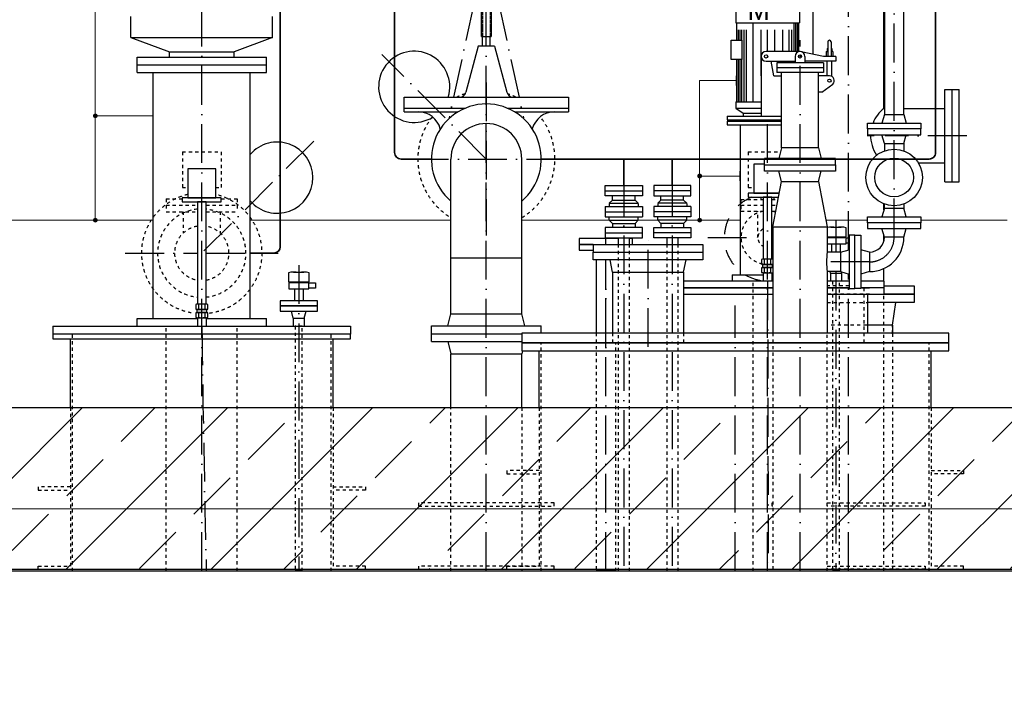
# Model space of a CAD drawing. Header units: millimetres. Extents: x -1777 to 1198744, y 17256 to 76241.
# Tile 42 of 201: x 96091 to 99135, y 50560 to 52614. Entities that reach past the tile are written whole.
import ezdxf

# ---------------------------------------------------------------- set-up
doc = ezdxf.new("R2010")
doc.units = ezdxf.units.MM
for name, pattern in [('ACAD_ISO10W100', [18, 12, -3, 0, -3]), ('HIDDEN', [0.375, 0.25, -0.125]), ('JIS_02_1.0', [2, 1, -1])]:
    doc.linetypes.add(name, pattern=pattern)
for name, color, linetype, lineweight in [('Beschriftung', 7, 'Continuous', 9), ('Verz. Bandstahl 30x3_5mm auf Putz', 1, 'GRENZE2', 18), ('Verz. Bandstahl 30x3_5mm im Beton', 5, 'GRENZE1', 18)]:
    doc.layers.add(name, color=color, linetype=linetype, lineweight=lineweight)
doc.styles.add('LBB3.5M1000', font='isocp.shx', dxfattribs={"height": 3.5})
doc.linetypes.add('GRENZE1', pattern='A,6.35,-2.54,[133,ltypeshp.shx,S=2.54,R=0,X=-2.54,Y=0],-2.54,25.4', length=36.83)
doc.linetypes.add('GRENZE2', pattern='A,6.35,-2.54,[132,ltypeshp.shx,S=2.54,R=0,X=-2.54,Y=0],-2.54,25.4', length=36.83)

msp = doc.modelspace()

# ---------------------------------------------------------------- hatches: boundary and pattern name
h = msp.add_hatch()
h.set_pattern_fill('ANSI33', color=256, scale=50, style=0)
h.set_pattern_definition([(45, (112961.7, 48335.6), (-224.5064, 224.5064), []), (45, (113186.22, 48335.6), (-224.5064, 224.5064), [158.75, -79.375])])
h.paths.add_polyline_path([(93649.93788, 50915.38512), (93649.93788, 51406.65018), (94303.60274, 51415.38512), (94303.60274, 51515.38512), (94503.60274, 51515.38512), (94503.60274, 51415.38512), (102303.60274, 51415.38512), (102303.60274, 51515.38512), (102503.60274, 51515.38512), (102503.60274, 51415.38512), (103147.11189, 51406.78589), (103147.11189, 50915.38512)])
at = {"layer": 'Verz. Bandstahl 30x3_5mm auf Putz'}
h = msp.add_hatch(color=256, dxfattribs=at)
h.dxf.hatch_style = 1
edge = h.paths.add_edge_path()
edge.add_arc((96324.47221, 52316.84972), 6.01999, 0, 360)
h = msp.add_hatch(color=256, dxfattribs=at)
h.dxf.hatch_style = 1
edge = h.paths.add_edge_path()
edge.add_arc((98193.17553, 52130.81529), 6.01999, 0, 360)
h = msp.add_hatch(color=256, dxfattribs=at)
h.dxf.hatch_style = 1
edge = h.paths.add_edge_path()
edge.add_arc((96324.47221, 51994.38512), 6.01999, 0, 360)
h = msp.add_hatch(color=256, dxfattribs=at)
h.dxf.hatch_style = 1
edge = h.paths.add_edge_path()
edge.add_arc((98193.17553, 51994.38512), 6.01999, 0, 360)

# ---------------------------------------------------------------- linework, layer by layer
at = {"linetype": 'ACAD_ISO10W100', "ltscale": 10}
for p, q in [((98794.60274, 51941.38512), (98794.60274, 53989.38512)), ((96653.60274, 50910.38512), (96653.60274, 53326.38512)), ((98653.60274, 51902.34068), (98653.60274, 53192.73921)), ((97533.60274, 50910.38512), (97533.60274, 53077.116)), ((97533.60274, 52843.38512), (97418.63114, 52310.88512)), ((97533.60274, 52843.38512), (97648.57434, 52310.88512)), ((98403.30605, 52515.38512), (98403.30605, 52730.97485)), ((98503.60274, 50910.38512), (98503.60274, 52550.38826)), ((97533.60274, 52183.38512), (97210.69274, 52506.29512)), ((97533.60274, 52419.88512), (97533.60274, 51946.88512)), ((98403.30605, 50910.38512), (98403.30605, 52315.38512)), ((98732.75274, 52255.38512), (98711.11856, 52255.38512)), ((99019.12128, 52255.38512), (98766.45274, 52255.38512)), ((96999.95347, 52238.73586), (96653.60274, 51892.38512)), ((97297.10274, 52183.38512), (97770.10274, 52183.38512)), ((97958.60274, 52127.11175), (97958.60274, 50910.38512)), ((98108.60274, 52127.11175), (98108.60274, 50910.38512)), ((98614.81407, 51992.90652), (98614.81407, 51895.53512)), ((97903.60274, 51919.38512), (97903.60274, 51939.38542)), ((98033.60274, 51602.75067), (98033.60274, 51940.38512)), ((98218.31242, 51940.38512), (98389.85605, 51940.38512)), ((98416.75605, 51940.38512), (98419.45274, 51940.38512)), ((96417.10274, 51892.38512), (96640.15274, 51892.38512)), ((96667.05274, 51892.38512), (96890.10274, 51892.38512)), ((96953.60274, 51855.47053), (96953.60274, 50910.38512)), ((97903.60274, 51602.75067), (97903.60274, 51871.38512)), ((97903.61828, 50910.38512), (97903.61828, 51871.38512)), ((98718.60274, 51865.38512), (98572.49692, 51865.38512)), ((98614.81407, 51835.23512), (98614.81407, 50910.38512)), ((98653.60274, 50910.38512), (98653.60274, 51828.42957)), ((98303.30605, 50910.38512), (98303.30605, 51730.30436)), ((96653.60274, 50910.38512), (96653.60274, 51450.90456))]:
    msp.add_line(p, q, dxfattribs=at)
at = {"lineweight": 35}
for p, q in [((96896.35617, 51912.38512), (96896.35617, 53695.38512)), ((97249.84996, 53205.89704), (97249.84996, 52203.38512)), ((97269.84996, 52183.38512), (97363.60274, 52183.38512)), ((96803.60274, 51892.38512), (96876.35617, 51892.38512))]:
    msp.add_line(p, q, dxfattribs=at)
at = {"linetype": 'Continuous', "ltscale": 10}
for p, q in [((98764.45274, 52695.38512), (98764.45274, 52321.38512)), ((98824.75274, 52321.38512), (98824.75274, 52695.38512)), ((97518.61634, 52562.38512), (97518.61634, 52662.38512)), ((97548.61634, 52662.38512), (97548.61634, 52562.38512)), ((98304.80605, 52651.38362), (98304.80605, 52604.38512)), ((98501.80605, 52651.38372), (98501.80605, 52604.38512)), ((96434.60274, 52558.38512), (96434.60274, 52623.38512)), ((96872.60274, 52558.38512), (96872.60274, 52623.38512)), ((98544.05274, 52507.12292), (98544.05274, 52641.38512)), ((98763.15274, 52339.53512), (98763.15274, 52641.38512)), ((98307.30605, 52604.38512), (98307.30605, 52551.09674)), ((98312.30605, 52604.38512), (98312.30605, 52551.09674)), ((98317.30605, 52604.38512), (98317.30605, 52551.09674)), ((98322.30605, 52604.38512), (98322.30605, 52551.09674)), ((98329.80605, 52604.38512), (98329.80605, 52360.38512)), ((98337.30605, 52604.38512), (98337.30605, 52360.38512)), ((98382.30605, 52604.38512), (98382.30605, 52440.38512)), ((98424.30605, 52604.38512), (98424.30605, 52515.38512)), ((98449.30605, 52604.38512), (98449.30605, 52515.38512)), ((98469.30605, 52604.38512), (98469.30605, 52515.38512)), ((98476.80605, 52604.38512), (98476.80605, 52515.38512)), ((98484.30605, 52604.38512), (98484.30605, 52515.38512)), ((98489.30605, 52604.38512), (98489.30605, 52515.38512)), ((98494.30605, 52604.38512), (98494.30605, 52515.38512)), ((98499.30605, 52604.38512), (98499.30605, 52515.38512)), ((96434.60274, 52558.38512), (96872.60274, 52558.38512)), ((96434.60274, 52558.38512), (96553.60274, 52514.38512)), ((96872.60274, 52558.38512), (96753.60274, 52514.38512)), ((97518.61634, 52562.38512), (97548.61634, 52562.38512)), ((97522.11634, 52532.38512), (97522.11634, 52562.38512)), ((97545.11634, 52532.38512), (97545.11634, 52562.38512)), ((97508.61634, 52532.38512), (97470.38634, 52389.70872)), ((97558.61634, 52532.38512), (97508.61634, 52532.38512)), ((97558.61634, 52532.38512), (97596.84634, 52389.70872)), ((98587.17874, 52525.38512), (98589.67874, 52525.38512)), ((98587.17874, 52525.38512), (98587.17874, 52515.38512)), ((98589.67874, 52545.38512), (98589.67874, 52500.38512)), ((98599.67874, 52545.38512), (98599.67874, 52500.38512)), ((98602.17874, 52525.38512), (98599.67874, 52525.38512)), ((98602.17874, 52525.38512), (98602.17874, 52515.38512)), ((96453.60274, 52498.38512), (96853.60274, 52498.38512)), ((96453.60274, 52450.38512), (96453.60274, 52498.38512)), ((96553.60274, 52498.38512), (96553.60274, 52514.38512)), ((96553.60274, 52514.38512), (96753.60274, 52514.38512)), ((96753.60274, 52498.38512), (96753.60274, 52514.38512)), ((96853.60274, 52450.38512), (96853.60274, 52498.38512)), ((98383.60374, 52500.38512), (98383.60374, 52315.38512)), ((98503.60374, 52515.38512), (98398.60374, 52515.38512)), ((98488.60374, 52500.38512), (98488.60374, 52480.38512)), ((98575.75374, 52500.38512), (98506.72274, 52515.05712)), ((98518.60374, 52500.38512), (98518.60374, 52480.38512)), ((98614.67874, 52500.38512), (98575.75374, 52500.38512)), ((98584.67874, 52515.38512), (98589.67874, 52515.38512)), ((98584.67874, 52515.38512), (98584.67874, 52500.38512)), ((98604.67874, 52515.38512), (98599.67874, 52515.38512)), ((98604.67874, 52515.38512), (98604.67874, 52500.38512)), ((98614.67874, 52500.38512), (98614.67874, 52485.38512)), ((96453.60274, 52474.38512), (96853.60274, 52474.38512)), ((98307.30605, 52491.18663), (98307.30605, 52360.38512)), ((98312.30605, 52491.18663), (98312.30605, 52360.38512)), ((98317.30605, 52491.18663), (98317.30605, 52360.38512)), ((98322.30605, 52491.18663), (98322.30605, 52360.38512)), ((98398.60374, 52485.38512), (98488.60374, 52485.38512)), ((98422.38574, 52440.38512), (98414.45074, 52485.38512)), ((98575.75374, 52480.38512), (98431.45374, 52480.38512)), ((98431.45374, 52480.38512), (98431.45374, 52450.38512)), ((98575.75374, 52465.38512), (98431.45374, 52465.38512)), ((98614.67874, 52485.38512), (98518.60374, 52485.38512)), ((98575.75374, 52480.38512), (98575.75374, 52450.38512)), ((98587.17874, 52440.38512), (98587.17874, 52485.38512)), ((98602.17874, 52438.37512), (98602.17874, 52485.38512)), ((96453.60274, 52450.38512), (96853.60274, 52450.38512)), ((96503.60274, 51690.38512), (96503.60274, 52450.38512)), ((96803.60274, 51690.38512), (96803.60274, 52450.38512)), ((98422.38574, 52440.38512), (98446.45374, 52440.38512)), ((98575.75374, 52450.38512), (98431.45374, 52450.38512)), ((98446.45374, 52217.38512), (98446.45374, 52450.38512)), ((98560.75374, 52217.38512), (98560.75374, 52450.38512)), ((98594.67874, 52440.38512), (98560.75374, 52440.38512)), ((98570.75374, 52390.38512), (98605.25574, 52414.74812)), ((97279.60274, 52374.88512), (97787.60274, 52374.88512)), ((97279.60274, 52328.88512), (97279.60274, 52374.88512)), ((97787.60274, 52374.88512), (97787.60274, 52328.88512)), ((98570.75374, 52390.38512), (98560.75374, 52390.38512)), ((98951.60274, 52397.88512), (98995.60274, 52397.88512)), ((98951.60274, 52112.88512), (98951.60274, 52397.88512)), ((98973.60274, 52112.88512), (98973.60274, 52397.88512)), ((98995.60274, 52112.88512), (98995.60274, 52397.88512)), ((97279.60274, 52340.88512), (97469.62034, 52340.88512)), ((97597.58514, 52340.88512), (97787.60274, 52340.88512)), ((98304.80605, 52360.38512), (98383.60374, 52360.38512)), ((98304.80605, 52360.38512), (98304.80605, 52340.38512)), ((98304.80605, 52340.38512), (98328.30605, 52325.38512)), ((98304.80605, 52340.38512), (98383.60374, 52340.38512)), ((98763.15274, 52339.53512), (98764.45274, 52339.53512)), ((98824.75274, 52339.53512), (98951.60274, 52339.53512)), ((97279.60274, 52328.88512), (97445.68374, 52328.88512)), ((97621.52174, 52328.88512), (97787.60274, 52328.88512)), ((98278.30605, 52315.38512), (98446.45374, 52315.38512)), ((98278.30605, 52315.38512), (98278.30605, 52304.38512)), ((98328.30605, 52325.38512), (98328.30605, 52315.38512)), ((98328.30605, 52325.38512), (98383.60374, 52325.38512)), ((98383.60374, 52315.38512), (98446.45374, 52315.38512)), ((98278.30605, 52304.38512), (98446.45374, 52304.38512)), ((98278.30605, 52300.38512), (98446.45374, 52300.38512)), ((98278.30605, 52300.38512), (98278.30605, 52289.38512)), ((98278.30605, 52289.38512), (98446.45374, 52289.38512)), ((98313.30605, 52304.38512), (98313.30605, 52300.38512)), ((98318.30605, 52289.38512), (98318.30605, 51825.38512)), ((98446.45374, 52217.38512), (98437.87974, 52185.38512)), ((98560.75374, 52217.38512), (98446.45374, 52217.38512)), ((98560.75374, 52217.38512), (98569.32774, 52185.38512)), ((97424.05274, 51705.38512), (97424.05274, 52183.38512)), ((97643.15274, 51705.38512), (97643.15274, 52183.38512)), ((98613.60274, 52185.38512), (98393.60274, 52185.38512)), ((98869.73414, 52171.23512), (98951.60274, 52171.23512)), ((97901.10324, 52101.38542), (98016.10224, 52101.38542)), ((97901.10324, 52069.38512), (97901.10324, 52101.38542)), ((98016.10224, 52101.38542), (98016.10224, 52069.38512)), ((98166.10224, 52101.38542), (98051.10324, 52101.38542)), ((98051.10324, 52101.38542), (98051.10324, 52069.38512)), ((98166.10224, 52069.38512), (98166.10224, 52101.38542)), ((98951.60274, 52112.88512), (98995.60274, 52112.88512)), ((97901.10324, 52085.38572), (98016.10224, 52085.38572)), ((98016.10224, 52069.38512), (97901.10324, 52069.38512)), ((97923.60244, 52056.38542), (97923.60244, 52069.38512)), ((97993.60294, 52056.38542), (97993.60294, 52069.38512)), ((98166.10224, 52085.38572), (98051.10324, 52085.38572)), ((98051.10324, 52069.38512), (98166.10224, 52069.38512)), ((98073.60254, 52056.38542), (98073.60254, 52069.38512)), ((98143.60304, 52056.38542), (98143.60304, 52069.38512)), ((97901.10324, 52036.38512), (98016.10224, 52036.38512)), ((97901.10324, 52036.38512), (97901.10324, 52004.38492)), ((97913.60264, 52046.38572), (97923.60244, 52056.38542)), ((97913.60264, 52046.38572), (98003.60264, 52046.38572)), ((97913.60264, 52045.83512), (97913.60264, 52036.38512)), ((97923.60244, 52056.38542), (97993.60294, 52056.38542)), ((98003.60264, 52046.38572), (97993.60294, 52056.38542)), ((98003.60264, 52046.38572), (97993.60294, 52056.38542)), ((98003.60264, 52045.83512), (98003.60264, 52036.38512)), ((98016.10224, 52036.38512), (98016.10224, 52004.38492)), ((98166.10224, 52036.38512), (98051.10324, 52036.38512)), ((98051.10324, 52036.38512), (98051.10324, 52004.38492)), ((98063.60284, 52046.38572), (98073.60254, 52056.38542)), ((98063.60284, 52046.38572), (98073.60254, 52056.38542)), ((98153.60284, 52046.38572), (98063.60284, 52046.38572)), ((98063.60284, 52045.83512), (98063.60284, 52036.38512)), ((98143.60304, 52056.38542), (98073.60254, 52056.38542)), ((98153.60284, 52046.38572), (98143.60304, 52056.38542)), ((98153.60284, 52045.83512), (98153.60284, 52036.38512)), ((98166.10224, 52036.38512), (98166.10224, 52004.38492)), ((98763.15274, 52026.60961), (98763.15274, 52044.73252)), ((97901.10324, 52020.38542), (98016.10224, 52020.38542)), ((97901.10324, 52004.38492), (98016.10224, 52004.38492)), ((97913.60264, 51994.38512), (97913.60264, 52004.38492)), ((98003.60264, 51994.38512), (98003.60264, 52004.38492)), ((98166.10224, 52020.38542), (98051.10324, 52020.38542)), ((98166.10224, 52004.38492), (98051.10324, 52004.38492)), ((98063.60284, 51994.38512), (98063.60284, 52004.38492)), ((98153.60284, 51994.38512), (98153.60284, 52004.38492)), ((97913.60264, 51994.38512), (97923.60244, 51984.38542)), ((97913.60264, 51994.38512), (98003.60264, 51994.38512)), ((97923.60244, 51984.38542), (97923.60244, 51971.38572)), ((97923.60244, 51984.38542), (97993.60294, 51984.38542)), ((98003.60264, 51994.38512), (97993.60294, 51984.38542)), ((97993.60294, 51984.38542), (97993.60294, 51971.38572)), ((98063.60284, 51994.38512), (98073.60254, 51984.38542)), ((98153.60284, 51994.38512), (98063.60284, 51994.38512)), ((98073.60254, 51984.38542), (98073.60254, 51971.38572)), ((98143.60304, 51984.38542), (98073.60254, 51984.38542)), ((98153.60284, 51994.38512), (98143.60304, 51984.38542)), ((98143.60304, 51984.38542), (98143.60304, 51971.38572)), ((97901.10324, 51971.38572), (97901.10324, 51939.38542)), ((98016.10224, 51971.38572), (97901.10324, 51971.38572)), ((97901.10324, 51955.38512), (98016.10224, 51955.38512)), ((98016.10224, 51939.38542), (98016.10224, 51971.38572)), ((98051.10324, 51939.38542), (98051.10324, 51971.38572)), ((98051.10324, 51971.38572), (98166.10224, 51971.38572)), ((98166.10224, 51955.38512), (98051.10324, 51955.38512)), ((98166.10224, 51971.38572), (98166.10224, 51939.38542)), ((98763.15274, 51930.54446), (98763.15274, 51946.16063)), ((97863.60274, 51919.38512), (98203.60274, 51919.38512)), ((97901.10324, 51939.38542), (98016.10224, 51939.38542)), ((97941.75274, 51939.38542), (97941.75274, 51919.38512)), ((97975.45274, 51939.38542), (97975.45274, 51919.38512)), ((98166.10224, 51939.38542), (98051.10324, 51939.38542)), ((98091.75274, 51939.38542), (98091.75274, 51919.38512)), ((98125.45274, 51939.38542), (98125.45274, 51919.38512)), ((97424.05274, 51878.38512), (97643.15274, 51878.38512)), ((98293.30605, 51825.38512), (98389.85605, 51825.38512)), ((98293.30605, 51825.38512), (98293.30605, 51805.38512)), ((98416.75605, 51825.38512), (98419.45274, 51825.38512)), ((98763.15274, 51805.38512), (98763.15274, 51845.03617)), ((97415.01334, 51667.38512), (97424.05274, 51705.38512)), ((97424.05274, 51705.38512), (97643.15274, 51705.38512)), ((97652.19211, 51667.38512), (97643.15274, 51705.38512)), ((96453.60274, 51690.38512), (96640.15274, 51690.38512)), ((96453.60274, 51666.38512), (96453.60274, 51690.38512)), ((96667.05274, 51690.38512), (96853.60274, 51690.38512)), ((96853.60274, 51666.38512), (96853.60274, 51690.38512)), ((96193.60274, 51666.38512), (96193.60274, 51642.38512)), ((96193.60274, 51666.38512), (97113.60274, 51666.38512)), ((97113.60274, 51666.38512), (97113.60274, 51642.38512)), ((97363.60274, 51643.38512), (97363.60274, 51667.38512)), ((97363.60274, 51667.38512), (97703.60274, 51667.38512)), ((97363.60274, 51619.38512), (97363.60274, 51643.38512)), ((97363.60274, 51643.38512), (97643.60274, 51643.38512)), ((97363.60274, 51643.38512), (97643.60274, 51643.38512)), ((97703.60274, 51645.38512), (97703.60274, 51667.38512)), ((97363.60274, 51619.38512), (97643.60274, 51619.38512)), ((97415.01334, 51619.38512), (97424.05274, 51581.38512)), ((97424.05274, 51415.38512), (97424.05274, 51581.38512)), ((97424.05274, 51581.38512), (97643.15274, 51581.38512)), ((97645.29364, 51590.38512), (97643.15274, 51581.38512)), ((97643.15274, 51415.38512), (97643.15274, 51581.38512))]:
    msp.add_line(p, q, dxfattribs=at)
at = {"linetype": 'HIDDEN', "ltscale": 10}
for p, q in [((97522.11634, 52658.88512), (97522.11634, 52562.38512)), ((97545.11634, 52658.88512), (97545.11634, 52562.38512))]:
    msp.add_line(p, q, dxfattribs=at)
for p, q in [((98764.45274, 52321.38512), (98757.10274, 52294.38512)), ((98764.45274, 52321.38512), (98824.75274, 52321.38512)), ((98824.75274, 52321.38512), (98832.10274, 52294.38512)), ((98764.45274, 52231.38512), (98757.10274, 52258.38512)), ((98824.75274, 52231.38512), (98832.10274, 52258.38512)), ((98764.45274, 52231.38512), (98824.75274, 52231.38512)), ((98764.45274, 52231.38512), (98764.45274, 52208.52663)), ((98824.75274, 52231.38512), (98824.75274, 52208.52663)), ((98393.60274, 52165.38512), (98393.60274, 52185.38512)), ((98613.60274, 52165.38512), (98613.60274, 52185.38512)), ((98446.45274, 52113.38512), (98438.10274, 52145.38512)), ((98560.75274, 52113.38512), (98569.10274, 52145.38512)), ((98419.45274, 51973.38512), (98446.45274, 52113.38512)), ((98446.45274, 52113.38512), (98560.75274, 52113.38512)), ((98560.75274, 52113.38512), (98587.75274, 51973.38512)), ((98764.45274, 52031.38512), (98764.45274, 52044.24362)), ((98824.75274, 52044.24362), (98824.75274, 52031.38512)), ((98764.45274, 52031.38512), (98757.10274, 52004.38512)), ((98764.45274, 52031.38512), (98824.75274, 52031.38512)), ((98832.10274, 52004.38512), (98824.75274, 52031.38512)), ((98419.45274, 51973.38512), (98587.75274, 51973.38512)), ((98419.45274, 51973.38512), (98419.45274, 51645.38512)), ((98587.75274, 51973.38512), (98587.75274, 51895.53512)), ((98598.81407, 51972.97198), (98630.81407, 51972.97198)), ((98614.81407, 51971.03241), (98614.81407, 51942.97943)), ((98646.81407, 51942.97943), (98646.81407, 51971.03241)), ((98764.45274, 51941.38512), (98757.10274, 51968.38512)), ((98824.75274, 51941.38512), (98832.10274, 51968.38512)), ((97863.60274, 51919.38512), (97863.60274, 51895.38512)), ((98203.60274, 51919.38512), (98203.60274, 51895.38512)), ((98587.75274, 51942.97943), (98614.81407, 51942.97943)), ((98587.91407, 51921.25056), (98641.71407, 51921.25056)), ((98601.36407, 51921.25056), (98601.36407, 51895.53512)), ((98614.81407, 51942.97943), (98646.81407, 51942.97943)), ((98628.26407, 51921.25056), (98628.26407, 51895.53512)), ((98824.75274, 51941.38512), (98764.45274, 51941.38512)), ((98628.60274, 51895.53512), (98587.75274, 51895.53512)), ((98628.60274, 51895.53512), (98655.60274, 51902.88512)), ((98628.60274, 51895.53512), (98628.60274, 51835.23512)), ((98718.60274, 51895.53512), (98691.60274, 51902.88512)), ((98718.60274, 51895.53512), (98718.60274, 51835.23512)), ((97873.45274, 51871.38512), (97873.45274, 51645.38512)), ((97924.05274, 51833.38512), (97916.10274, 51871.38512)), ((98143.15274, 51833.38512), (98151.10274, 51871.38512)), ((98394.06845, 51858.73769), (98394.06845, 51872.76418)), ((98412.54366, 51872.76418), (98412.54366, 51858.73769)), ((96921.60274, 51832.03241), (96921.60274, 51803.97943)), ((96937.60274, 51833.97198), (96969.60274, 51833.97198)), ((96953.60274, 51832.03241), (96953.60274, 51803.97943)), ((96985.60274, 51803.97943), (96985.60274, 51832.03241)), ((97924.05274, 51833.38512), (98143.15274, 51833.38512)), ((97924.05274, 51833.38512), (97924.05274, 51645.38512)), ((98143.15274, 51833.38512), (98143.15274, 51645.38512)), ((98389.85605, 51847.87325), (98416.75605, 51847.87325)), ((98389.85605, 51831.9072), (98389.85605, 51805.38512)), ((98394.06845, 51832.87698), (98394.06845, 51846.90347)), ((98412.54366, 51846.90347), (98412.54366, 51832.87698)), ((98416.75605, 51831.9072), (98416.75605, 51805.38512)), ((98587.75274, 51835.23512), (98587.75274, 51645.38512)), ((98628.60274, 51835.23512), (98587.75274, 51835.23512)), ((98597.96407, 51830.38512), (98596.71851, 51835.23512)), ((98597.96407, 51830.38512), (98631.66407, 51830.38512)), ((98597.96407, 51830.38512), (98597.96407, 51805.38512)), ((98628.60274, 51835.23512), (98655.60274, 51827.88512)), ((98631.66407, 51830.38512), (98632.62821, 51834.1393)), ((98631.66407, 51830.38512), (98631.66407, 51805.38512)), ((98718.60274, 51835.23512), (98691.60274, 51827.88512)), ((96921.60274, 51803.97943), (96953.60274, 51803.97943)), ((96953.60274, 51803.97943), (96985.60274, 51803.97943)), ((98763.60274, 51765.38512), (98763.60274, 51805.38512)), ((96926.70274, 51782.25056), (96980.50274, 51782.25056)), ((96940.15274, 51782.25056), (96940.15274, 51745.38512)), ((96967.05274, 51782.25056), (96967.05274, 51745.38512)), ((98713.16573, 51645.38512), (98713.16573, 51765.38512)), ((96644.36513, 51719.73769), (96644.36513, 51733.76418)), ((96662.84034, 51733.76418), (96662.84034, 51719.73769)), ((98790.10274, 51669.38512), (98799.70736, 51739.38512)), ((96640.15274, 51708.87325), (96667.05274, 51708.87325)), ((96644.36513, 51693.87698), (96644.36513, 51707.90347)), ((96662.84034, 51707.90347), (96662.84034, 51693.87698)), ((96936.75274, 51691.38512), (96931.10274, 51713.38512)), ((96970.45274, 51691.38512), (96976.10274, 51713.38512)), ((96640.15274, 51692.9072), (96640.15274, 51666.38512)), ((96667.05274, 51692.9072), (96667.05274, 51666.38512)), ((96936.75274, 51691.38512), (96970.45274, 51691.38512)), ((96936.75274, 51691.38512), (96936.75274, 51666.38512)), ((96970.45274, 51691.38512), (96970.45274, 51666.38512)), ((98790.10274, 51669.38512), (98713.16573, 51669.38512)), ((98790.10274, 51669.38512), (98790.10274, 51645.38512)), ((96247.60274, 51415.38512), (96247.60274, 51627.38512)), ((97059.60274, 51415.38512), (97059.60274, 51627.38512)), ((97697.30605, 51415.38512), (97697.30605, 51590.38512)), ((98909.30605, 51415.38512), (98909.30605, 51590.38512)), ((94503.60274, 51415.38512), (102303.60274, 51415.38512)), ((93649.93788, 50915.38512), (103147.11189, 50915.38512)), ((93649.93788, 50910.38512), (103147.11189, 50910.38512))]:
    msp.add_line(p, q)
at = {"linetype": 'JIS_02_1.0', "ltscale": 10}
for p, q in [((96593.60274, 52205.38512), (96593.60274, 52095.38512)), ((96593.60274, 52205.38512), (96713.60274, 52205.38512)), ((96713.60274, 52205.38512), (96713.60274, 52095.38512)), ((98343.60274, 52205.23512), (98343.60274, 52095.23512)), ((98343.60274, 52205.23512), (98443.1983, 52205.23512)), ((96593.60274, 52095.38512), (96610.58353, 52095.38512)), ((96696.62194, 52095.38512), (96713.60274, 52095.38512)), ((98343.60274, 52095.23512), (98360.28685, 52095.23512)), ((98383.60274, 52058.23512), (98383.60274, 52065.32134)), ((98423.60274, 52058.23512), (98423.60274, 52065.32134)), ((96543.60274, 52060.38512), (96593.29008, 52060.38512)), ((96543.60274, 52060.38512), (96543.60274, 52020.38512)), ((96543.60274, 52040.38512), (96640.15274, 52040.38512)), ((96667.05274, 52040.38512), (96763.60274, 52040.38512)), ((96713.9154, 52060.38512), (96763.60274, 52060.38512)), ((96763.60274, 52060.38512), (96763.60274, 52020.38512)), ((98321.10274, 52058.23512), (98321.10274, 52022.23512)), ((98321.10274, 52058.23512), (98389.85605, 52058.23512)), ((98321.10274, 52040.23512), (98389.85605, 52040.23512)), ((98416.75605, 52058.23512), (98435.81667, 52058.23512)), ((98416.75605, 52040.23512), (98432.34524, 52040.23512)), ((96543.60274, 52020.38512), (96640.15274, 52020.38512)), ((96596.45274, 52020.38512), (96596.45274, 51954.15162)), ((96667.05274, 52020.38512), (96763.60274, 52020.38512)), ((96710.75274, 52020.38512), (96710.75274, 51954.15162)), ((98321.10274, 52022.23512), (98389.85605, 52022.23512)), ((98373.45274, 51940.38512), (98373.45274, 52022.23512)), ((98416.75605, 52022.23512), (98428.87381, 52022.23512)), ((97941.75274, 51919.38512), (97941.75274, 50910.38512)), ((97975.45274, 51919.38512), (97975.45274, 50910.38512)), ((98091.75274, 51919.38512), (98091.75274, 50910.38512)), ((98125.45274, 51919.38512), (98125.45274, 50910.38512)), ((98358.85605, 50910.38512), (98358.85605, 51805.38512)), ((98702.16573, 51615.38512), (98702.16573, 51785.38512)), ((96253.60274, 50910.38512), (96253.60274, 51642.38512)), ((96544.05274, 50910.38512), (96544.05274, 51666.38512)), ((96763.15274, 50910.38512), (96763.15274, 51666.38512)), ((97053.60274, 50910.38512), (97053.60274, 51642.38512)), ((97873.45274, 51645.38512), (97873.45274, 51615.38512)), ((97873.45274, 51645.38512), (97873.45274, 50910.38512)), ((97924.05274, 51645.38512), (97924.05274, 51615.38512)), ((98143.15274, 51645.38512), (98143.15274, 51615.38512)), ((98419.45274, 51645.38512), (98419.45274, 50910.38512)), ((98587.75274, 50910.38512), (98587.75274, 51645.38512)), ((98790.10274, 51643.38512), (98790.10274, 50910.38512)), ((97703.30605, 50910.38512), (97703.30605, 51615.38512)), ((97933.75274, 50910.38512), (97933.75274, 51615.38512)), ((98903.30605, 50910.38512), (98903.30605, 51615.38512)), ((96247.60274, 51415.38512), (96247.60274, 50915.38512)), ((97059.60274, 51415.38512), (97059.60274, 50915.38512)), ((97424.05274, 50910.38512), (97424.05274, 51415.38512)), ((97643.15274, 51415.38512), (97643.15274, 50910.38512)), ((97697.30605, 51415.38512), (97697.30605, 50915.38512)), ((98909.30605, 51415.38512), (98909.30605, 50915.38512))]:
    msp.add_line(p, q, dxfattribs=at)
at = {"linetype": 'Continuous', "ltscale": 10}
for points in [[(98291.17079, 52551.09674), (98323.44132, 52551.09674), (98323.44132, 52491.18663), (98291.17079, 52491.18663)], [(96610.58353, 52063.32918), (96696.62194, 52063.32918), (96696.62194, 52152.84796), (96610.58353, 52152.84796)], [(96593.29008, 52050.57514), (96713.9154, 52050.57514), (96713.9154, 52063.32918), (96593.29008, 52063.32918)]]:
    msp.add_lwpolyline(points, close=True, dxfattribs=at)
for points in [[(98712.10274, 52294.38512), (98877.10274, 52294.38512), (98877.10274, 52276.38512), (98712.10274, 52276.38512)], [(98712.10274, 52258.38512), (98877.10274, 52258.38512), (98877.10274, 52276.38512), (98712.10274, 52276.38512)], [(98393.60274, 52165.38512), (98613.60274, 52165.38512), (98613.60274, 52145.38512), (98393.60274, 52145.38512)], [(98712.10274, 52004.38512), (98877.10274, 52004.38512), (98877.10274, 51986.38512), (98712.10274, 51986.38512)], [(98712.10274, 51968.38512), (98877.10274, 51968.38512), (98877.10274, 51986.38512), (98712.10274, 51986.38512)], [(98655.60274, 51947.88512), (98655.60274, 51782.88512), (98673.60274, 51782.88512), (98673.60274, 51947.88512)], [(98691.60274, 51947.88512), (98691.60274, 51782.88512), (98673.60274, 51782.88512), (98673.60274, 51947.88512)], [(97863.60274, 51895.38512), (98203.60274, 51895.38512), (98203.60274, 51871.38512), (97863.60274, 51871.38512)], [(98387.76038, 51847.87325), (98418.85172, 51847.87325), (98418.85172, 51857.7679), (98387.76038, 51857.7679)], [(96922.51139, 51782.25056), (96984.69408, 51782.25056), (96984.69408, 51802.03987), (96922.51139, 51802.03987)], [(96984.69408, 51800.3432), (97005.19769, 51800.3432), (97005.19769, 51783.94722), (96984.69408, 51783.94722)], [(97011.10274, 51729.38512), (97011.10274, 51745.38512), (96896.10274, 51745.38512), (96896.10274, 51729.38512)], [(96638.05707, 51708.87325), (96669.14841, 51708.87325), (96669.14841, 51718.7679), (96638.05707, 51718.7679)], [(97011.10274, 51713.38512), (97011.10274, 51729.38512), (96896.10274, 51729.38512), (96896.10274, 51713.38512)], [(96193.60274, 51627.38512), (97113.60274, 51627.38512), (97113.60274, 51642.38512), (96193.60274, 51642.38512)], [(97643.30605, 51615.38512), (98963.30605, 51615.38512), (98963.30605, 51645.38512), (97643.30605, 51645.38512)], [(97643.30605, 51590.38512), (98963.30605, 51590.38512), (98963.30605, 51615.38512), (97643.30605, 51615.38512)]]:
    msp.add_lwpolyline(points, close=True)
at = {"lineweight": 35}
for points in [[(97703.60274, 52183.38512), (97958.60274, 52183.38512), (97958.60274, 52101.38542)], [(97703.60274, 52183.38512), (98108.60274, 52183.38512), (98108.60274, 52101.38542)]]:
    msp.add_lwpolyline(points, dxfattribs=at)
at = {"linetype": 'Continuous', "ltscale": 10}
for points in [[(98393.60274, 52167.59416), (98360.28685, 52167.59416), (98360.28685, 52078.07538), (98439.643, 52078.07538)], [(98446.32526, 52112.72411), (98446.32526, 52113.87368)], [(98439.643, 52078.07538), (98342.99339, 52078.07538), (98342.99339, 52065.32134), (98437.18329, 52065.32134)], [(98416.75605, 51873.73396), (98416.75605, 52065.32134), (98389.85605, 52065.32134), (98389.85605, 51873.73396)], [(96667.05274, 51734.73396), (96667.05274, 52050.57514), (96640.15274, 52050.57514), (96640.15274, 51734.73396)], [(96964.25274, 50910.38512), (96942.95274, 50910.38512)], [(97933.75274, 50910.38512), (97873.45274, 50910.38512)], [(98625.46407, 50910.38512), (98625.46407, 50910.38512), (98604.16407, 50910.38512)]]:
    msp.add_lwpolyline(points, dxfattribs=at)
for points in [[(97941.75274, 51937.38512), (97821.10274, 51937.38512), (97821.10274, 51919.38512), (97941.75274, 51919.38512)], [(97863.60274, 51919.38512), (97821.10274, 51919.38512), (97821.10274, 51901.38512), (97863.60274, 51901.38512)], [(97975.45274, 51919.38512), (97986.10274, 51919.38512), (97986.10274, 51937.38512), (97975.45274, 51937.38512)], [(98587.75274, 51941.03987), (98642.52689, 51941.03987)], [(98587.75274, 51921.25056), (98645.90542, 51921.25056), (98645.90542, 51941.03987), (98587.75274, 51941.03987)], [(98655.60274, 51922.94722), (98645.90542, 51922.94722), (98645.90542, 51939.3432), (98655.60274, 51939.3432)], [(98384.83084, 51872.76418), (98384.83084, 51858.73769)], [(98417.16246, 51873.73396), (98389.44965, 51873.73396)], [(98389.44965, 51857.7679), (98417.16246, 51857.7679)], [(98384.83084, 51846.90347), (98384.83084, 51832.87698)], [(98417.16246, 51847.87325), (98389.44965, 51847.87325)], [(98389.44965, 51831.9072), (98417.16246, 51831.9072)], [(96925.88992, 51802.03987), (96981.31555, 51802.03987)], [(98419.45274, 51805.38512), (98143.15274, 51805.38512)], [(98655.60274, 51805.38512), (98587.75274, 51805.38512)], [(98763.60274, 51805.38512), (98691.60274, 51805.38512)], [(98763.60274, 51791.38512), (98856.10274, 51791.38512), (98856.10274, 51765.38512), (98763.60274, 51765.38512)], [(98143.15274, 51785.38512), (98419.45274, 51785.38512)], [(98419.45274, 51785.38512), (98143.15274, 51785.38512)], [(98143.15274, 51765.38512), (98419.45274, 51765.38512)], [(98587.75274, 51785.38512), (98655.60274, 51785.38512)], [(98655.60274, 51785.38512), (98587.75274, 51785.38512)], [(98587.75274, 51765.38512), (98763.60274, 51765.38512)], [(98691.60274, 51785.38512), (98718.60274, 51785.38512)], [(98763.60274, 51785.38512), (98691.60274, 51785.38512)], [(98763.60274, 51765.38512), (98856.10274, 51765.38512), (98856.10274, 51739.38512), (98713.16573, 51739.38512)], [(96635.12753, 51733.76418), (96635.12753, 51719.73769)], [(96667.45914, 51734.73396), (96639.74633, 51734.73396)], [(96672.07795, 51719.73769), (96672.07795, 51733.76418)], [(96635.12753, 51707.90347), (96635.12753, 51693.87698)], [(96639.74633, 51718.7679), (96667.45914, 51718.7679)], [(96667.45914, 51708.87325), (96639.74633, 51708.87325)], [(96672.07795, 51693.87698), (96672.07795, 51707.90347)], [(96639.74633, 51692.9072), (96667.45914, 51692.9072)]]:
    msp.add_lwpolyline(points)
at = {"linetype": 'JIS_02_1.0', "ltscale": 10}
for points in [[(98655.60274, 51791.38512), (98587.75274, 51791.38512)], [(98718.60274, 51765.38512), (98587.75274, 51765.38512)], [(98587.75274, 50910.38512), (98763.15274, 50910.38512), (98763.15274, 51765.38512)], [(98587.75274, 51739.38512), (98713.16573, 51739.38512)], [(98790.10274, 51643.38512), (98790.10274, 51669.38512), (98587.75274, 51669.38512)], [(97697.30605, 51220.38512), (97597.30605, 51220.38512), (97597.30605, 51210.38512), (97697.30605, 51210.38512)], [(98909.30605, 51220.38512), (99009.30605, 51220.38512), (99009.30605, 51210.38512), (98909.30605, 51210.38512)], [(96247.60274, 51170.38512), (96147.60274, 51170.38512), (96147.60274, 51160.38512), (96247.60274, 51160.38512)], [(97059.60274, 51170.38512), (97159.60274, 51170.38512), (97159.60274, 51160.38512), (97059.60274, 51160.38512)], [(98419.45274, 51110.38512), (98417.10274, 51110.38512), (98417.10274, 51120.38512), (98419.45274, 51120.38512)], [(98587.75274, 51120.38512), (98890.10274, 51120.38512), (98890.10274, 51110.38512), (98587.75274, 51110.38512)], [(96147.60165, 50915.38512), (96147.60165, 50925.38512), (96247.60165, 50925.38512)], [(97159.60165, 50915.38512), (97159.60165, 50925.38512), (97059.60165, 50925.38512)], [(97597.30497, 50915.38512), (97597.30497, 50925.38512), (97697.30497, 50925.38512)], [(98587.75274, 50925.38512), (98890.10274, 50925.38512), (98890.10274, 50915.38512), (98587.75274, 50915.38512)], [(99009.30497, 50915.38512), (99009.30497, 50925.38512), (98909.30497, 50925.38512)]]:
    msp.add_lwpolyline(points, dxfattribs=at)
for points in [[(98604.16407, 50910.38512), (98625.46407, 50910.38512), (98625.46407, 51805.38512), (98604.16407, 51805.38512)], [(96942.95274, 50910.38512), (96964.25274, 50910.38512), (96964.25274, 51666.38512), (96942.95274, 51666.38512)], [(97324.05274, 51110.38512), (97743.15274, 51110.38512), (97743.15274, 51120.38512), (97324.05274, 51120.38512)], [(97324.05274, 50915.38512), (97743.15274, 50915.38512), (97743.15274, 50925.38512), (97324.05274, 50925.38512)]]:
    msp.add_lwpolyline(points, close=True, dxfattribs=at)
at = {"linetype": 'Continuous', "ltscale": 10}
for centre in [(98398.60374, 52500.38512), (98503.60374, 52500.38512), (98594.67874, 52425.38512)]:
    msp.add_circle(centre, 5, dxfattribs=at)
for radius in [87.5, 59.94457]:
    msp.add_circle((98794.60274, 52126.38512), radius)
for centre, radius, start, end in [((98594.67874, 52545.38512), 5, 0, 180), ((97310.55874, 52406.42912), 110, 343.33570278, 301.64355858), ((98398.60374, 52500.38512), 15, 90, 270), ((98503.60374, 52500.38512), 15, 0, 180), ((98594.67874, 52425.38512), 15, 314.83795, 90), ((97451.06783, 52394.88512), 20, 270, 344.99988056), ((97616.16487, 52394.88512), 20, 195.00003056, 270), ((97533.60274, 52183.38512), 170, 310.12158611, 229.87841389), ((98828.44573, 52255.38512), 106.51008, 127.80831335, 158.5208557), ((97323.60277, 52258.88512), 70, 14.55461667, 90), ((97743.6027, 52258.88512), 70, 90, 165.44538333), ((97533.60274, 52183.38512), 109.55, 0, 180), ((98828.44573, 52255.38512), 106.51008, 178.38597365, 214.40304043), ((96887.00594, 52125.78832), 110, 220.69327222, 139.30672778)]:
    msp.add_arc(centre, radius, start, end, dxfattribs=at)
at = {"linetype": 'JIS_02_1.0', "ltscale": 10}
for centre, radius, start, end in [((97533.60274, 52183.38512), 211.95, 107.88667358, 115.37598738), ((97533.60274, 52183.38512), 211.95, 64.62401262, 72.10387832), ((97533.60274, 52183.38512), 211.95, 141.94433394, 238.87765786), ((97533.60274, 52183.38512), 211.95, 301.12234214, 38.05566606), ((96653.60274, 51892.38512), 186.5, 103.33628326, 262.72831004), ((96653.60274, 51892.38512), 186.5, 277.27168996, 76.66371674), ((96653.60274, 51892.38512), 136.5, 95.65480391, 264.34519609), ((96653.60274, 51892.38512), 136.5, 275.65480391, 84.34519609), ((98403.60274, 51940.38512), 82.5, 99.59173318, 281.07660166), ((98403.60274, 51940.38512), 82.5, 72.60171981, 80.82594772), ((96653.60274, 51892.38512), 84.15, 99.19723967, 260.80276033), ((96653.60274, 51892.38512), 84.15, 279.19723967, 80.80276033), ((98403.60274, 51940.38512), 30.15, 117.12563207, 242.87436793), ((98403.60274, 51940.38512), 30.15, 58.2842972, 64.13434229), ((98403.60274, 51940.38512), 30.15, 295.86565771, 301.7157028)]:
    msp.add_arc(centre, radius, start, end, dxfattribs=at)
at = {"lineweight": 35}
for centre, start, end in [((97269.84996, 52203.38512), 180, 270), ((96876.35617, 51912.38512), 270, 0)]:
    msp.add_arc(centre, 20, start, end, dxfattribs=at)
at = {"linetype": 'JIS_02_1.0', "ltscale": 50}
for start, end in [(111.35890039, 264.11843457), (275.62685222, 276.78542217)]:
    msp.add_arc((98403.60274, 51940.38512), 134.15, start, end, dxfattribs=at)
for centre, radius, start, end in [((98598.81407, 51906.00805), 66.96393, 76.17633142, 99.50789461), ((98630.81407, 51906.00805), 66.96393, 76.17633142, 103.82366858), ((98598.81407, 52008.00379), 66.96393, 260.49210539, 283.82366858), ((98630.81407, 52008.00379), 66.96393, 256.17633142, 283.82366858), ((98718.60274, 51941.38512), 45.85, 270, 0), ((98718.60274, 51941.38512), 106.15, 270, 0), ((98823.43833, 51865.38512), 237.60623, 172.71005069, 187.28994931), ((98389.44965, 51862.25004), 11.48392, 66.28437342, 113.71562658), ((98389.44965, 51869.25182), 11.48392, 246.28437342, 293.71562658), ((98403.30605, 51829.25297), 44.48099, 78.01384423, 101.98615577), ((98403.30605, 51902.24889), 44.48099, 258.01384423, 281.98615577), ((98417.16246, 51862.25004), 11.48392, 78.49616222, 113.71562658), ((98417.16246, 51869.25182), 11.48392, 246.28437342, 281.50383778), ((96937.60274, 51767.00805), 66.96393, 76.17633142, 103.82366858), ((96969.60274, 51767.00805), 66.96393, 76.17633142, 103.82366858), ((98389.44965, 51836.38934), 11.48392, 66.28437342, 113.71562658), ((98389.44965, 51843.39111), 11.48392, 246.28437342, 293.71562658), ((98403.30605, 51803.39226), 44.48099, 78.01384423, 101.98615577), ((98403.30605, 51876.38819), 44.48099, 258.01384423, 281.98615577), ((98417.16246, 51836.38934), 11.48392, 78.49616222, 113.71562658), ((98417.16246, 51843.39111), 11.48392, 246.28437342, 281.50383778), ((96937.60274, 51869.00379), 66.96393, 256.17633142, 283.82366858), ((96969.60274, 51869.00379), 66.96393, 256.17633142, 283.82366858), ((96639.74633, 51723.25004), 11.48392, 66.28437342, 113.71562658), ((96653.60274, 51690.25297), 44.48099, 78.01384423, 101.98615577), ((96667.45914, 51723.25004), 11.48392, 66.28437342, 113.71562658), ((96639.74633, 51730.25182), 11.48392, 246.28437342, 293.71562658), ((96639.74633, 51697.38934), 11.48392, 66.28437342, 113.71562658), ((96653.60274, 51763.24889), 44.48099, 258.01384423, 281.98615577), ((96653.60274, 51664.39226), 44.48099, 78.01384423, 101.98615577), ((96667.45914, 51730.25182), 11.48392, 246.28437342, 293.71562658), ((96667.45914, 51697.38934), 11.48392, 66.28437342, 113.71562658), ((96639.74633, 51704.39111), 11.48392, 246.28437342, 293.71562658), ((96653.60274, 51737.38819), 44.48099, 258.01384423, 281.98615577), ((96667.45914, 51704.39111), 11.48392, 246.28437342, 293.71562658)]:
    msp.add_arc(centre, radius, start, end)
at = {"linetype": 'ACAD_ISO10W100', "ltscale": 10}
msp.add_arc((98718.60274, 51941.38512), 76, 270, 0, dxfattribs=at)
for points in [[(98403.30605, 51805.38512), (98403.88853, 51507.04916), (98404.47102, 51208.71319), (98405.62471, 50910.38512)], [(96653.60274, 51666.38512), (96657.64367, 51414.36384), (96661.68461, 51162.34255), (96667.59918, 50910.38512)]]:
    msp.add_open_spline(points, degree=3, dxfattribs=at)
at = {"layer": 'Verz. Bandstahl 30x3_5mm auf Putz', "ltscale": 2}
for p, q in [((96324.47221, 52765.53277), (96324.47221, 51994.38512)), ((98193.17553, 52425.78588), (98306.36866, 52425.78588)), ((98193.17553, 52425.78588), (98193.17553, 51994.38512)), ((96324.47221, 52316.84972), (96502.66534, 52316.84972)), ((98317.36866, 52130.81529), (98193.17553, 52130.81529)), ((95240.10274, 51994.38512), (96503.60274, 51994.38512)), ((96803.60274, 51994.38512), (97424.05274, 51994.38512)), ((97643.15274, 51994.38512), (97913.60264, 51994.38512)), ((98003.60264, 51994.38512), (98063.60284, 51994.38512)), ((98153.60284, 51994.38512), (98318.30605, 51994.38512)), ((98583.70274, 51994.38512), (98712.10274, 51994.38512)), ((98877.10274, 51994.38512), (99144.62764, 51994.38512))]:
    msp.add_line(p, q, dxfattribs=at)
at = {"layer": 'Verz. Bandstahl 30x3_5mm auf Putz'}
for p, q in [((98306.36866, 52440.78588), (98306.36866, 52410.78588)), ((96502.66534, 52331.84972), (96502.66534, 52301.84972)), ((98317.36866, 52145.81529), (98317.36866, 52115.81529))]:
    msp.add_line(p, q, dxfattribs=at)
at = {"layer": 'Verz. Bandstahl 30x3_5mm auf Putz', "linetype": 'Continuous'}
for centre in [(96324.47221, 52316.84972), (98193.17553, 52130.81529), (96324.47221, 51994.38512), (98193.17553, 51994.38512)]:
    msp.add_circle(centre, 6.01999, dxfattribs=at)
at = {"layer": 'Verz. Bandstahl 30x3_5mm im Beton', "ltscale": 15}
msp.add_line((93649.93788, 51102.70919), (103147.11189, 51102.70919), dxfattribs=at)

# ---------------------------------------------------------------- next in the draw order: texts
at = {"layer": 'Beschriftung', "insert": (98340.88699, 52673.17191), "char_height": 60, "width": 111.9584505, "attachment_point": 1, "style": 'LBB3.5M1000', "bg_fill": 2}
msp.add_mtext('{\\fArial|b0|i0|c0|p34;\\C256;M}', dxfattribs=at)

# ---------------------------------------------------------------- next in the draw order: linework, layer by layer
at = {"linetype": 'Continuous', "ltscale": 10}
for p, q in [((98304.80605, 52604.38512), (98501.80605, 52604.38512)), ((98357.30605, 52604.38512), (98357.30605, 52360.38512))]:
    msp.add_line(p, q, dxfattribs=at)
at = {"lineweight": 35}
msp.add_lwpolyline([(97703.60274, 52183.38512), (98902.94152, 52183.38512, 0.4142135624), (98922.94152, 52203.38512), (98922.94152, 52779.45312)], format="xyb", dxfattribs=at)

# ---------------------------------------------------------------- next in the draw order: texts
at = {"layer": 'Beschriftung', "insert": (-641.05085, 52759.07674), "char_height": 500, "width": 7399.7669481, "attachment_point": 1, "style": 'LBB3.5M1000'}
msp.add_mtext('\\pi2004.5;{\\fArial|b0|i0|c0|p34;TOP VIEW\\P\\pi1431.8;\\fArial|b0|i1|c0|p34;DRAUFSICHT\\P\\pi64.583;\\fArial|b0|i0|c0|p34;\\H0.6x;(SECTION THROUGH PUMP HOUSE)\\P\\pi330.31;\\fArial|b0|i1|c0|p34;(SCHNITT DURCH PUMPENHAUS)}', dxfattribs=at)

doc.saveas('drawing.dxf')
